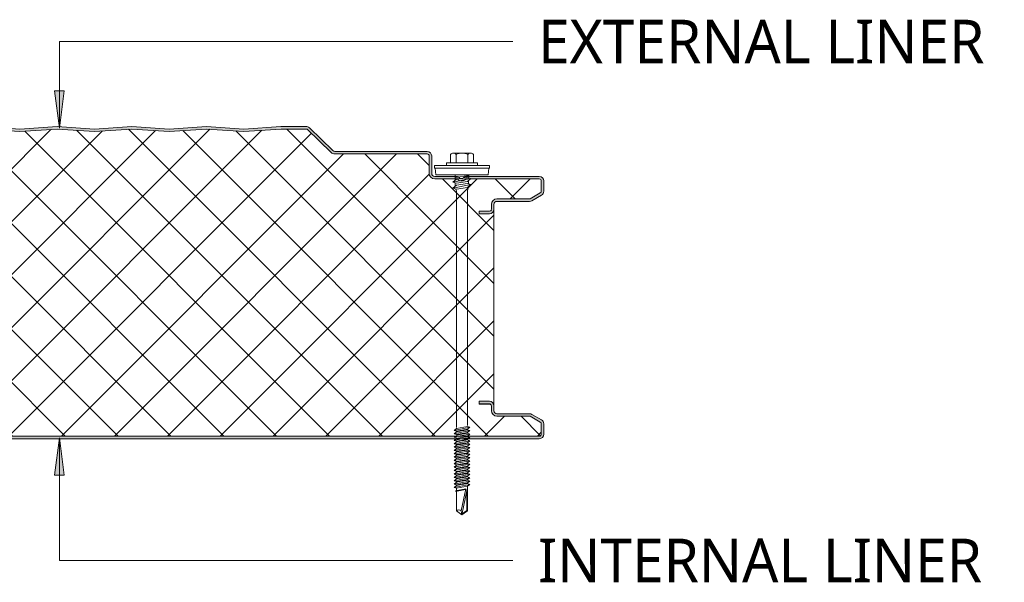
# Model space of a CAD drawing. Header units: millimetres. Extents: x 5533 to 13747, y -1673 to 7163.
# Tile 6 of 10: x 6463 to 6858, y 6359 to 6584. Entities that reach past the tile are written whole.
import ezdxf

# ---------------------------------------------------------------- set-up
doc = ezdxf.new("R2010")
doc.units = ezdxf.units.MM
doc.layers.add('A-DETL-GENF', color=92, linetype='Continuous', lineweight=13)
doc.layers.add('G-ANNO-TEXT', color=231, linetype='Continuous', lineweight=9)
doc.styles.add('Yu Gothic_1', font='Yu Gothic.ttf', dxfattribs={"height": 17.5})

# ---------------------------------------------------------------- blocks, each defined once
blk = doc.blocks.new('HFX 1000 - SATINLINE - FLAT - HFX 1000 125mm - SATINLINE - FLAT-4508052-JOINT 13')
at = {"layer": 'A-DETL-GENF'}
h = blk.add_hatch(color=256, dxfattribs=at)
h.paths.add_polyline_path([(885.23, 0), (996.2, 0), (996.67, 0.06), (997.1, 0.24), (997.48, 0.53), (997.8, 1), (997.94, 1.33), (998, 1.8), (998, 5.96), (997.9, 6.53), (997.76, 6.86), (997.48, 7.23), (997, 7.58), (993.22, 9.76), (992.79, 9.94), (992.32, 10), (979.2, 10), (978.89, 10.04), (978.6, 10.16), (978.35, 10.35), (978.16, 10.6), (978.04, 10.89), (978, 11.2), (978, 13.2), (977.92, 13.71), (977.76, 14.1), (977.48, 14.47), (977.1, 14.76), (976.67, 14.94), (976.2, 15), (972, 15), (972, 14), (976.41, 13.97), (976.6, 13.89), (976.81, 13.71), (976.9, 13.59), (976.98, 13.41), (977, 13.06), (977, 11.18), (977.08, 10.63), (977.3, 10.1), (977.65, 9.64), (978.15, 9.28), (978.63, 9.07), (979.2, 9), (992.54, 9), (996.77, 6.53), (996.9, 6.36), (996.98, 6.17), (997, 5.96), (996.98, 1.59), (996.9, 1.4), (996.77, 1.23), (996.6, 1.11), (996.41, 1.03), (996.2, 1), (1.59, 1.03), (1.4, 1.11), (1.23, 1.23), (1.11, 1.4), (1.03, 1.59), (1, 1.8), (1, 9.3), (0.93, 9.87), (0.71, 10.4), (0.36, 10.86), (-0.1, 11.21), (-0.63, 11.43), (-1.2, 11.5), (-20.41, 11.53), (-20.6, 11.61), (-20.77, 11.73), (-20.89, 11.9), (-20.97, 12.09), (-21, 12.3), (-20.97, 13.41), (-20.89, 13.6), (-20.77, 13.77), (-20.6, 13.89), (-20.41, 13.97), (-20.2, 14), (-16, 14), (-16, 15), (-20.41, 14.97), (-20.67, 14.94), (-21.1, 14.76), (-21.47, 14.47), (-21.76, 14.1), (-21.94, 13.67), (-22, 13.2), (-22, 12.3), (-21.9, 11.73), (-21.76, 11.4), (-21.47, 11.03), (-21, 10.7), (-20.67, 10.56), (-20.2, 10.5), (-1.2, 10.5), (-0.89, 10.46), (-0.59, 10.33), (-0.35, 10.15), (-0.16, 9.9), (-0.04, 9.61), (0, 9.3), (0, 1.8), (0.1, 1.23), (0.24, 0.9), (0.53, 0.53), (1, 0.2), (1.33, 0.06), (1.8, 0), (799.18, 0)])
h.paths.add_polyline_path([(972, 90.19), (976.2, 90.19), (976.67, 90.26), (977.1, 90.44), (977.48, 90.72), (977.76, 91.09), (977.94, 91.53), (978, 92.05), (978, 93.99), (978.04, 94.31), (978.16, 94.59), (978.35, 94.84), (978.63, 95.05), (978.89, 95.15), (979.2, 95.19), (992.54, 95.22), (992.8, 95.26), (993.22, 95.44), (997.1, 97.67), (997.48, 97.96), (997.76, 98.33), (997.95, 98.83), (998, 99.23), (998, 103.39), (997.9, 103.96), (997.76, 104.29), (997.48, 104.67), (997, 104.99), (996.6, 105.14), (996.2, 105.19), (966.7, 105.16), (966.33, 105.04), (965.95, 104.8), (965.51, 104.43), (965.28, 104.33), (965.04, 104.29), (964.79, 104.31), (964.56, 104.39), (964.35, 104.53), (964.06, 104.81), (963.67, 105.04), (963.35, 105.15), (962.95, 105.19), (954.2, 105.19), (953.89, 105.24), (953.6, 105.36), (953.35, 105.55), (953.16, 105.79), (953.03, 106.18), (953, 106.39), (953, 113.39), (952.9, 113.97), (952.76, 114.29), (952.48, 114.67), (952, 114.99), (951.67, 115.13), (951.2, 115.19), (914.15, 115.19), (913.85, 115.23), (913.56, 115.35), (913.31, 115.53), (903.92, 124.68), (903.59, 124.93), (903.28, 125.09), (902.91, 125.18), (901.97, 125.19), (892.52, 125.19), (877.58, 124.2), (862.66, 125.2), (847.58, 124.2), (832.66, 125.2), (817.58, 124.2), (802.66, 125.2), (787.58, 124.2), (772.66, 125.2), (757.58, 124.2), (742.66, 125.2), (727.58, 124.2), (712.66, 125.2), (697.58, 124.2), (682.66, 125.2), (667.58, 124.2), (652.66, 125.2), (637.58, 124.2), (622.66, 125.2), (607.58, 124.2), (592.66, 125.2), (577.58, 124.2), (562.66, 125.2), (547.58, 124.2), (532.66, 125.2), (517.58, 124.2), (502.66, 125.2), (487.58, 124.2), (472.66, 125.2), (457.58, 124.2), (442.66, 125.2), (427.58, 124.2), (412.66, 125.2), (397.58, 124.2), (382.66, 125.2), (367.58, 124.2), (352.66, 125.2), (337.58, 124.2), (322.66, 125.2), (307.58, 124.2), (292.66, 125.2), (277.58, 124.2), (262.66, 125.2), (247.58, 124.2), (232.66, 125.2), (217.58, 124.2), (202.66, 125.2), (187.58, 124.2), (172.66, 125.2), (157.58, 124.2), (142.66, 125.2), (127.58, 124.2), (112.66, 125.2), (97.58, 124.2), (82.66, 125.2), (67.58, 124.2), (52.66, 125.2), (37.58, 124.2), (22.66, 125.2), (7.58, 124.2), (-7.34, 125.2), (-22.42, 124.2), (-37.37, 125.19), (-47.33, 125.19), (-47.79, 125.14), (-48.22, 124.96), (-48.59, 124.68), (-55.51, 117.94), (-55.75, 117.65), (-55.91, 117.31), (-55.99, 116.93), (-55.98, 116.56), (-55.88, 116.19), (-55.7, 115.86), (-55.44, 115.58), (-55.01, 115.33), (-54.77, 115.24), (-54.4, 115.19), (-26.35, 115.19), (-0.85, 107.41), (-0.56, 107.27), (-0.33, 107.09), (-0.15, 106.85), (-0.04, 106.56), (0, 106.26), (0, 96.39), (-0.04, 96.08), (-0.16, 95.79), (-0.35, 95.55), (-0.63, 95.34), (-0.89, 95.24), (-1.2, 95.19), (-20.41, 95.17), (-20.67, 95.13), (-21.1, 94.95), (-21.47, 94.67), (-21.76, 94.29), (-21.95, 93.79), (-22, 93.39), (-22, 91.99), (-21.94, 91.53), (-21.76, 91.09), (-21.47, 90.72), (-21.1, 90.44), (-20.67, 90.26), (-20.2, 90.19), (-16, 90.19), (-16, 91.19), (-20.41, 91.22), (-20.6, 91.3), (-20.77, 91.43), (-20.89, 91.59), (-20.97, 91.79), (-21, 91.99), (-20.97, 93.6), (-20.89, 93.79), (-20.77, 93.96), (-20.6, 94.09), (-20.41, 94.17), (-20.2, 94.19), (-1.2, 94.19), (-0.63, 94.27), (-0.1, 94.49), (0.36, 94.84), (0.71, 95.29), (0.93, 95.83), (1, 96.39), (1, 106.26), (0.93, 106.82), (0.72, 107.34), (0.39, 107.79), (-0.05, 108.14), (-0.56, 108.37), (-26.2, 116.19), (-54.54, 116.21), (-54.79, 116.34), (-54.95, 116.57), (-54.99, 116.85), (-54.91, 117.11), (-54.67, 117.37), (-47.66, 124.19), (-37.37, 124.19), (-22.33, 123.19), (-7.34, 124.2), (7.66, 123.19), (22.66, 124.2), (37.66, 123.19), (52.66, 124.2), (67.66, 123.19), (82.66, 124.2), (97.66, 123.19), (112.66, 124.2), (127.66, 123.19), (142.66, 124.2), (157.66, 123.19), (172.66, 124.2), (187.66, 123.19), (202.66, 124.2), (217.66, 123.19), (232.66, 124.2), (247.66, 123.19), (262.66, 124.2), (277.66, 123.19), (292.66, 124.2), (307.66, 123.19), (322.66, 124.2), (337.66, 123.19), (352.66, 124.2), (367.66, 123.19), (382.66, 124.2), (397.66, 123.19), (412.66, 124.2), (427.66, 123.19), (442.66, 124.2), (457.66, 123.19), (472.66, 124.2), (487.66, 123.19), (502.66, 124.2), (517.66, 123.19), (532.66, 124.2), (547.66, 123.19), (562.66, 124.2), (577.66, 123.19), (592.66, 124.2), (607.66, 123.19), (622.66, 124.2), (637.66, 123.19), (652.66, 124.2), (667.66, 123.19), (682.66, 124.2), (697.66, 123.19), (712.66, 124.2), (727.66, 123.19), (742.66, 124.2), (757.66, 123.19), (772.66, 124.2), (787.66, 123.19), (802.66, 124.2), (817.66, 123.19), (832.66, 124.2), (847.66, 123.19), (862.77, 124.19), (877.66, 123.19), (892.56, 124.19), (902.99, 124.19), (912.62, 114.82), (913.07, 114.48), (913.59, 114.27), (914.23, 114.19), (951.41, 114.17), (951.6, 114.09), (951.77, 113.96), (951.9, 113.79), (951.98, 113.6), (952, 113.39), (952, 106.39), (952.08, 105.83), (952.3, 105.29), (952.65, 104.84), (953.1, 104.49), (953.63, 104.27), (954.29, 104.19), (963.35, 104.19), (963.67, 103.83), (964.07, 103.56), (964.52, 103.39), (965, 103.33), (965.48, 103.39), (965.93, 103.56), (966.33, 103.83), (966.65, 104.19), (996.41, 104.17), (996.6, 104.09), (996.77, 103.96), (996.9, 103.79), (996.98, 103.6), (997, 103.39), (996.98, 99.03), (996.9, 98.83), (996.77, 98.67), (996.6, 98.54), (992.54, 96.19), (979.2, 96.19), (978.63, 96.12), (978.1, 95.9), (977.65, 95.55), (977.3, 95.09), (977.08, 94.56), (977, 93.99), (976.98, 91.79), (976.82, 91.5), (976.7, 91.37), (976.6, 91.3), (976.41, 91.22), (976.2, 91.19), (972, 91.19), (972, 90.26)])
h = blk.add_hatch(dxfattribs=at)
h.set_pattern_fill('FP_4', color=256, style=0, pattern_type=2)
h.set_pattern_definition([(45, (-5674.984, -6416.127), (-10.606602, 10.606602), []), (135, (-5674.984, -6416.127), (-10.606602, -10.606602), [])])
h.paths.add_polyline_path([(1.8, 1), (996.41, 1.03), (996.6, 1.11), (996.77, 1.23), (996.9, 1.4), (996.98, 1.59), (997, 1.8), (996.98, 6.17), (996.9, 6.36), (996.77, 6.53), (996.6, 6.65), (992.54, 9), (979.2, 9), (978.63, 9.07), (978.1, 9.29), (977.65, 9.64), (977.3, 10.1), (977.08, 10.63), (977, 11.2), (977, 13.07), (976.96, 13.26), (976.87, 13.44), (976.74, 13.59), (976.58, 13.71), (976.4, 13.78), (976.2, 13.8), (972, 13.8), (972, 15), (976.2, 15), (976.67, 14.94), (977.1, 14.76), (977.48, 14.47), (977.76, 14.1), (977.94, 13.67), (978, 13.2), (978, 91.99), (977.94, 91.53), (977.76, 91.09), (977.48, 90.72), (977.1, 90.44), (976.67, 90.26), (976.2, 90.19), (972, 90.19), (972, 91.31), (976.4, 91.34), (976.58, 91.41), (976.74, 91.52), (976.87, 91.67), (976.96, 91.85), (977, 92.05), (977, 93.99), (977.08, 94.56), (977.3, 95.09), (977.65, 95.55), (978.1, 95.9), (978.63, 96.12), (979.2, 96.19), (992.54, 96.19), (996.77, 98.67), (996.9, 98.83), (996.98, 99.03), (997, 99.23), (996.98, 103.6), (996.9, 103.79), (996.77, 103.96), (996.6, 104.09), (996.41, 104.17), (996.2, 104.19), (966.65, 104.19), (966.33, 103.83), (965.93, 103.56), (965.48, 103.39), (965, 103.33), (964.52, 103.39), (964.07, 103.56), (963.67, 103.83), (963.35, 104.19), (954.2, 104.19), (953.63, 104.27), (953.1, 104.49), (952.65, 104.84), (952.3, 105.29), (952.08, 105.83), (952, 106.39), (951.98, 113.6), (951.9, 113.79), (951.77, 113.96), (951.6, 114.09), (951.41, 114.17), (951.2, 114.19), (914.15, 114.19), (913.59, 114.27), (913.07, 114.48), (912.62, 114.82), (902.99, 124.19), (892.56, 124.19), (877.66, 123.19), (862.66, 124.2), (847.66, 123.19), (832.66, 124.2), (817.66, 123.19), (802.66, 124.2), (787.66, 123.19), (772.66, 124.2), (757.66, 123.19), (742.66, 124.2), (727.66, 123.19), (712.66, 124.2), (697.66, 123.19), (682.66, 124.2), (667.66, 123.19), (652.66, 124.2), (637.66, 123.19), (622.66, 124.2), (607.66, 123.19), (592.66, 124.2), (577.66, 123.19), (562.66, 124.2), (547.66, 123.19), (532.66, 124.2), (517.66, 123.19), (502.66, 124.2), (487.66, 123.19), (472.66, 124.2), (457.66, 123.19), (442.66, 124.2), (427.66, 123.19), (412.66, 124.2), (397.66, 123.19), (382.66, 124.2), (367.66, 123.19), (352.66, 124.2), (337.66, 123.19), (322.66, 124.2), (307.66, 123.19), (292.66, 124.2), (277.66, 123.19), (262.66, 124.2), (247.66, 123.19), (232.66, 124.2), (217.66, 123.19), (202.66, 124.2), (187.66, 123.19), (172.66, 124.2), (157.66, 123.19), (142.66, 124.2), (127.66, 123.19), (112.66, 124.2), (97.66, 123.19), (82.66, 124.2), (67.66, 123.19), (52.66, 124.2), (37.66, 123.19), (22.66, 124.2), (7.66, 123.19), (-7.34, 124.2), (-22.33, 123.19), (-37.37, 124.19), (-47.66, 124.19), (-54.91, 117.11), (-54.97, 116.99), (-54.99, 116.71), (-54.88, 116.44), (-54.67, 116.26), (-54.4, 116.19), (-26.2, 116.19), (-0.56, 108.37), (-0.05, 108.14), (0.39, 107.79), (0.72, 107.34), (0.93, 106.82), (1, 106.26), (1, 96.39), (0.93, 95.83), (0.71, 95.29), (0.36, 94.84), (-0.1, 94.49), (-0.63, 94.27), (-1.2, 94.19), (-20.41, 94.17), (-20.6, 94.09), (-20.77, 93.96), (-20.89, 93.79), (-20.97, 93.6), (-21, 93.39), (-20.97, 91.79), (-20.89, 91.59), (-20.77, 91.43), (-20.6, 91.3), (-20.41, 91.22), (-20.2, 91.19), (-16, 91.19), (-16, 90.19), (-20.2, 90.19), (-20.67, 90.26), (-21.1, 90.44), (-21.47, 90.72), (-21.76, 91.09), (-21.94, 91.53), (-22, 91.99), (-22, 13.2), (-21.94, 13.67), (-21.76, 14.1), (-21.47, 14.47), (-21.1, 14.76), (-20.67, 14.94), (-20.2, 15), (-16, 15), (-16, 14), (-20.41, 13.97), (-20.6, 13.89), (-20.77, 13.77), (-20.89, 13.6), (-20.97, 13.41), (-21, 13.2), (-20.97, 12.09), (-20.89, 11.9), (-20.77, 11.73), (-20.6, 11.61), (-20.41, 11.53), (-20.2, 11.5), (-1.2, 11.5), (-0.63, 11.43), (-0.1, 11.21), (0.36, 10.86), (0.73, 10.33), (0.93, 9.87), (1, 9.3), (1.03, 1.59), (1.11, 1.4), (1.23, 1.23), (1.4, 1.11), (1.59, 1.03)])
for p, q in [((787.66, 124.19), (772.66, 125.2)), ((787.66, 123.19), (772.66, 124.2)), ((802.66, 125.2), (787.66, 124.19)), ((802.66, 124.2), (787.66, 123.19)), ((817.66, 124.19), (802.66, 125.2)), ((817.66, 123.19), (802.66, 124.2)), ((832.66, 125.2), (817.66, 124.19)), ((832.66, 124.2), (817.66, 123.19)), ((847.66, 124.19), (832.66, 125.2)), ((847.66, 123.19), (832.66, 124.2)), ((862.66, 125.2), (847.66, 124.19)), ((862.66, 124.2), (847.66, 123.19)), ((877.66, 124.19), (862.66, 125.2)), ((877.66, 123.19), (862.66, 124.2)), ((892.52, 125.19), (877.66, 124.19)), ((892.56, 124.19), (877.66, 123.19)), ((902.53, 125.19), (892.52, 125.19)), ((902.99, 124.19), (892.56, 124.19)), ((912.62, 114.82), (902.99, 124.19)), ((913.31, 115.53), (903.92, 124.68)), ((951.2, 115.19), (914.15, 115.19)), ((951.2, 114.19), (914.15, 114.19)), ((952, 106.39), (952, 113.39)), ((953, 106.39), (953, 113.39)), ((971.41, 110.66), (958.91, 110.66)), ((958.91, 110.66), (958.91, 109.51)), ((960.52, 113.99), (960.52, 110.66)), ((961.68, 114.51), (968.64, 114.51)), ((962.84, 113.99), (962.84, 110.66)), ((967.48, 113.99), (967.48, 110.66)), ((969.8, 113.99), (969.8, 110.66)), ((971.41, 109.51), (971.41, 110.66)), ((976.16, 109.51), (954.16, 109.51)), ((954.16, 109.51), (954.16, 108.51)), ((954.16, 108.51), (976.16, 108.51)), ((954.41, 108.51), (954.63, 105.82)), ((975.69, 105.82), (975.91, 108.51)), ((976.16, 108.51), (976.16, 109.51)), ((962.95, 105.19), (954.2, 105.19)), ((963.35, 104.19), (954.2, 104.19)), ((975.69, 105.82), (954.63, 105.82)), ((961.55, 102.89), (968.77, 104.3)), ((962.91, 104.07), (961.55, 102.89)), ((962.91, 102.43), (961.55, 102.89)), ((962.47, 105.82), (962.47, 103.69)), ((967.86, 105.56), (962.47, 104.73)), ((967.86, 104.83), (962.91, 104.07)), ((967.41, 103.12), (962.91, 102.43)), ((996.2, 104.19), (966.65, 104.19)), ((996.2, 105.19), (967.05, 105.19)), ((968.77, 104.3), (967.41, 103.12)), ((967.77, 103.43), (967.77, 102.26)), ((967.86, 105.82), (967.86, 104.12)), ((997, 99.23), (997, 103.39)), ((998, 99.23), (998, 103.39)), ((961.55, 100.52), (968.77, 101.92)), ((962.91, 101.7), (961.55, 100.52)), ((961.55, 100.52), (962.91, 100.05)), ((962.47, 102.58), (962.47, 101.32)), ((962.6, 100.16), (962.92, 99.43)), ((967.41, 102.39), (962.91, 101.7)), ((962.91, 100.05), (967.41, 100.74)), ((962.92, 99.43), (962.92, 4.43)), ((968.77, 101.92), (967.41, 102.39)), ((967.41, 100.74), (968.77, 101.92)), ((967.42, 99.47), (967.79, 101.08)), ((967.42, 5.25), (967.42, 99.47)), ((979.2, 96.19), (992.54, 96.19)), ((979.2, 95.19), (992.32, 95.19)), ((992.54, 96.19), (996.6, 98.54)), ((993.22, 95.44), (997.1, 97.67)), ((972, 90.19), (972, 91.31)), ((972, 91.31), (976.2, 91.31)), ((976.2, 91.19), (972, 91.19)), ((977, 92.05), (977, 93.99)), ((978, 91.99), (978, 93.99)), ((978, 13.2), (978, 91.99)), ((976.2, 90.19), (972, 90.19)), ((972, 13.8), (972, 15)), ((972, 15), (976.2, 15)), ((972, 14), (976.2, 14)), ((976.2, 13.8), (972, 13.8)), ((977, 11.2), (977, 13.07)), ((978, 11.2), (978, 13.2)), ((992.32, 10), (979.2, 10)), ((992.54, 9), (979.2, 9)), ((996.6, 6.65), (992.54, 9)), ((997.1, 7.52), (993.22, 9.76)), ((962.01, 3.34), (968.31, 4.56)), ((962.91, 4.12), (962.01, 3.34)), ((962.91, 4.12), (967.41, 4.87)), ((968.31, 4.56), (967.41, 4.87)), ((968.31, 4.56), (967.41, 3.78)), ((997, 1.8), (997, 5.96)), ((998, 1.8), (998, 5.96)), ((1.8, 1), (996.2, 1)), ((1.8, 0), (996.2, 0)), ((962.01, 3.34), (962.91, 3.03)), ((962.01, 1.99), (968.31, 3.22)), ((962.91, 2.77), (962.01, 1.99)), ((962.01, 1.99), (962.91, 1.68)), ((962.01, 0.65), (963.11, 0.86)), ((962.01, 0.65), (962.91, 0.34)), ((962.91, 0.08), (962.01, -0.7)), ((962.4, 0.72), (962.99, 1.19)), ((962.91, 3.03), (967.41, 3.78)), ((967.41, 3.53), (962.91, 2.77)), ((967.41, 2.44), (962.91, 1.68)), ((967.41, 2.18), (962.91, 1.43)), ((962.91, 0.08), (963.76, 0.22)), ((962.92, 0.82), (968.31, 1.87)), ((963.76, 0.22), (967.41, 0.83)), ((968.31, 0.52), (964.26, -0.26)), ((968.31, 0.52), (967.18, 0.91)), ((968.31, 1.87), (967.24, 0.81)), ((968.31, 3.22), (967.41, 3.53)), ((968.31, 3.22), (967.41, 2.44)), ((968.31, 1.87), (967.41, 2.18)), ((968.31, 0.52), (967.41, -0.26)), ((964.26, -0.26), (962.01, -0.7)), ((962.01, -0.7), (962.91, -1.01)), ((962.91, -1.27), (962.01, -2.05)), ((962.01, -2.05), (965.4, -1.39)), ((962.01, -2.05), (962.91, -2.36)), ((962.01, -3.39), (966.55, -2.51)), ((962.91, -2.61), (962.01, -3.39)), ((962.01, -3.39), (962.91, -3.7)), ((962.91, -1.01), (964.71, -0.71)), ((964.93, -0.93), (962.91, -1.27)), ((965.88, -1.86), (962.91, -2.36)), ((966.11, -2.08), (962.91, -2.61)), ((962.91, -3.7), (967.06, -3.01)), ((964.93, -3.62), (962.91, -3.96)), ((964.71, -0.71), (967.41, -0.26)), ((967.41, -0.51), (965.25, -0.87)), ((967.41, -3.21), (965.25, -3.57)), ((965.4, -1.39), (968.31, -0.82)), ((965.4, -4.08), (968.31, -3.52)), ((967.41, -1.6), (965.88, -1.86)), ((967.41, -1.86), (966.11, -2.08)), ((966.55, -2.51), (968.31, -2.17)), ((968.31, -2.17), (967.38, -2.96)), ((968.31, -0.82), (967.41, -0.51)), ((968.31, -0.82), (967.41, -1.6)), ((968.31, -2.17), (967.41, -1.86)), ((968.31, -3.52), (967.41, -3.21)), ((968.31, -3.52), (967.41, -4.3)), ((962.91, -3.96), (962.01, -4.74)), ((962.01, -4.74), (965.4, -4.08)), ((962.01, -4.74), (962.91, -5.05)), ((962.91, -5.31), (962.01, -6.09)), ((962.01, -6.09), (965.4, -5.43)), ((962.01, -6.09), (962.91, -6.4)), ((962.91, -6.65), (962.01, -7.43)), ((962.01, -7.43), (965.4, -6.77)), ((962.01, -7.43), (962.91, -7.74)), ((965.88, -4.55), (962.91, -5.05)), ((964.93, -4.97), (962.91, -5.31)), ((965.88, -5.9), (962.91, -6.4)), ((964.93, -6.31), (962.91, -6.65)), ((965.88, -7.25), (962.91, -7.74)), ((964.93, -7.66), (962.91, -8)), ((967.41, -4.56), (965.25, -4.92)), ((967.41, -5.9), (965.25, -6.26)), ((967.41, -7.25), (965.25, -7.61)), ((965.4, -5.43), (968.31, -4.87)), ((965.4, -6.77), (968.31, -6.21)), ((965.4, -8.12), (968.31, -7.56)), ((967.41, -4.3), (965.88, -4.55)), ((967.41, -5.65), (965.88, -5.9)), ((967.41, -6.99), (965.88, -7.25)), ((968.31, -4.87), (967.41, -4.56)), ((968.31, -4.87), (967.41, -5.65)), ((968.31, -6.21), (967.41, -5.9)), ((968.31, -6.21), (967.41, -6.99)), ((968.31, -7.56), (967.41, -7.25)), ((968.31, -7.56), (967.41, -8.34)), ((962.91, -8), (962.01, -8.78)), ((962.01, -8.78), (965.4, -8.12)), ((962.01, -8.78), (962.91, -9.09)), ((962.91, -9.35), (962.01, -10.13)), ((962.01, -10.13), (965.4, -9.47)), ((962.01, -10.13), (962.91, -10.44)), ((962.91, -10.69), (962.01, -11.47)), ((962.01, -11.47), (965.4, -10.81)), ((962.01, -11.47), (962.91, -11.78)), ((965.88, -8.59), (962.91, -9.09)), ((964.93, -9.01), (962.91, -9.35)), ((965.88, -9.94), (962.91, -10.44)), ((964.93, -10.35), (962.91, -10.69)), ((965.88, -11.29), (962.91, -11.78)), ((964.93, -11.7), (962.91, -12.04)), ((967.41, -8.59), (965.25, -8.95)), ((967.41, -9.94), (965.25, -10.3)), ((967.41, -11.29), (965.25, -11.65)), ((965.4, -9.47), (968.31, -8.9)), ((965.4, -10.81), (968.31, -10.25)), ((965.4, -12.16), (968.31, -11.6)), ((967.41, -8.34), (965.88, -8.59)), ((967.41, -9.68), (965.88, -9.94)), ((967.41, -11.03), (965.88, -11.29)), ((968.31, -8.9), (967.41, -8.59)), ((968.31, -8.9), (967.41, -9.68)), ((968.31, -10.25), (967.41, -9.94)), ((968.31, -10.25), (967.41, -11.03)), ((968.31, -11.6), (967.41, -11.29)), ((968.31, -11.6), (967.41, -12.38)), ((962.91, -12.04), (962.01, -12.82)), ((962.01, -12.82), (965.4, -12.16)), ((962.01, -12.82), (962.91, -13.13)), ((962.91, -13.39), (962.01, -14.17)), ((962.01, -14.17), (965.4, -13.51)), ((962.01, -14.17), (962.91, -14.48)), ((962.91, -14.73), (962.01, -15.51)), ((962.01, -15.51), (965.4, -14.85)), ((962.01, -15.51), (962.91, -15.82)), ((965.88, -12.63), (962.91, -13.13)), ((964.93, -13.05), (962.91, -13.39)), ((965.88, -13.98), (962.91, -14.48)), ((964.93, -14.39), (962.91, -14.73)), ((965.88, -15.33), (962.91, -15.82)), ((964.93, -15.74), (962.91, -16.08)), ((967.41, -12.63), (965.25, -12.99)), ((967.41, -13.98), (965.25, -14.34)), ((967.41, -15.33), (965.25, -15.69)), ((965.4, -13.51), (968.31, -12.94)), ((965.4, -14.85), (968.31, -14.29)), ((965.4, -16.2), (968.31, -15.64)), ((967.41, -12.38), (965.88, -12.63)), ((967.41, -13.72), (965.88, -13.98)), ((967.41, -15.07), (965.88, -15.33)), ((968.31, -12.94), (967.41, -12.63)), ((968.31, -12.94), (967.41, -13.72)), ((968.31, -14.29), (967.41, -13.98)), ((968.31, -14.29), (967.41, -15.07)), ((968.31, -15.64), (967.41, -15.33)), ((968.31, -15.64), (967.41, -16.42)), ((962.91, -16.08), (962.01, -16.86)), ((962.01, -16.86), (965.4, -16.2)), ((962.01, -16.86), (962.91, -17.17)), ((962.91, -17.43), (962.01, -18.21)), ((962.01, -18.21), (965.4, -17.55)), ((962.01, -18.21), (962.91, -18.52)), ((962.91, -18.77), (962.01, -19.55)), ((962.01, -19.55), (965.4, -18.89)), ((962.01, -19.55), (962.91, -19.86)), ((965.88, -16.67), (962.91, -17.17)), ((964.93, -17.09), (962.91, -17.43)), ((965.88, -18.02), (962.91, -18.52)), ((964.93, -18.43), (962.91, -18.77)), ((965.88, -19.37), (962.91, -19.86)), ((967.41, -16.67), (965.25, -17.03)), ((967.41, -18.02), (965.25, -18.38)), ((965.4, -17.55), (968.31, -16.98)), ((965.4, -18.89), (968.31, -18.33)), ((967.41, -16.42), (965.88, -16.67)), ((967.41, -17.76), (965.88, -18.02)), ((967.41, -19.11), (965.88, -19.37)), ((968.31, -16.98), (967.41, -16.67)), ((968.31, -16.98), (967.41, -17.76)), ((968.31, -18.33), (967.41, -18.02)), ((968.31, -18.33), (967.41, -19.11)), ((967.41, -28.95), (967.41, -19.11)), ((966.65, -20.13), (962.52, -20.86)), ((962.58, -21.18), (966.59, -20.4)), ((962.91, -19.86), (962.91, -20.79)), ((962.91, -21.38), (962.91, -28.95)), ((964.82, -28.95), (966.65, -20.13)), ((967.29, -20.27), (965.16, -30.52)), ((967.15, -20.95), (967.15, -28.81)), ((962.91, -28.95), (965.16, -30.52)), ((965.16, -30.52), (964.82, -28.95)), ((965.16, -30.52), (967.41, -28.95)), ((967.15, -28.81), (965.24, -30.15))]:
    blk.add_line(p, q, dxfattribs=at)
for centre, radius, start, end in [((902.66, 123.39), 1.8, 45.7585, 94.1532), ((914.15, 116.39), 2.2, 225.7585, 270), ((914.15, 116.39), 1.2, 225.7585, 270), ((951.2, 113.39), 1.8, 360, 90), ((951.2, 113.39), 0.8, 360, 90), ((961.68, 112.97), 1.54, 41.3319, 138.6681), ((965.16, 109.12), 5.39, 64.5175, 115.4825), ((968.64, 112.97), 1.54, 41.3319, 138.6681), ((954.2, 106.39), 2.2, 180, 270), ((954.2, 106.39), 1.2, 180, 270), ((962.95, 103.39), 1.8, 39.1923, 90), ((965, 105.33), 2, 214.5, 325.5), ((965, 105.29), 1, 229.1377, 314.9902), ((967.05, 103.39), 1.8, 90, 135.0864), ((996.2, 103.39), 1.8, 360, 90), ((996.2, 103.39), 0.8, 0, 90), ((996.2, 99.23), 0.8, 300, 0), ((996.2, 99.23), 1.8, 300, 0), ((979.2, 93.99), 2.2, 90, 180), ((979.2, 93.99), 1.2, 90, 180), ((992.32, 96.99), 1.8, 270, 300), ((976.2, 92.11), 0.8, 270, 355.2551), ((976.2, 91.99), 1.8, 270, 360), ((976.2, 91.99), 0.8, 270, 349.665), ((976.2, 13.2), 1.8, 0, 90), ((976.2, 13.2), 0.8, 4.6767, 90), ((976.2, 13), 0.8, 4.7467, 90), ((979.2, 11.2), 2.2, 180, 270), ((979.2, 11.2), 1.2, 180, 270), ((992.32, 8.2), 1.8, 60, 90), ((996.2, 5.96), 0.8, 360, 60), ((996.2, 5.96), 1.8, 360, 60), ((996.2, 1.8), 1.8, 270, 0), ((996.2, 1.8), 0.8, 270, 360), ((963.86, -29.98), 1.41, 47.2756, 132.7244)]:
    blk.add_arc(centre, radius, start, end, dxfattribs=at)

msp = doc.modelspace()

# ---------------------------------------------------------------- hatches: boundary and pattern name
at = {"layer": 'G-ANNO-TEXT'}
for points in [[(6478.59, 6540.63), (6480.56, 6555.63), (6476.61, 6555.63)], [(6478.59, 6416.47), (6476.61, 6401.47), (6480.56, 6401.47)]]:
    msp.add_hatch(color=7, dxfattribs=at).paths.add_polyline_path(points)

# ---------------------------------------------------------------- linework, layer by layer
at = {"layer": 'G-ANNO-TEXT', "color": 7}
for p, q in [((6478.59, 6575.42), (6660.49, 6575.42)), ((6478.59, 6540.63), (6478.59, 6575.42)), ((6480.56, 6555.63), (6476.61, 6555.63)), ((6476.61, 6555.63), (6478.59, 6540.63)), ((6478.59, 6540.63), (6480.56, 6555.63)), ((6478.59, 6416.47), (6476.61, 6401.47)), ((6480.56, 6401.47), (6478.59, 6416.47)), ((6478.59, 6416.47), (6478.59, 6367.28)), ((6476.61, 6401.47), (6480.56, 6401.47)), ((6478.59, 6367.28), (6660.49, 6367.28))]:
    msp.add_line(p, q, dxfattribs=at)

# ---------------------------------------------------------------- block references
at = {"layer": 'A-DETL-GENF'}
msp.add_blockref('HFX 1000 - SATINLINE - FLAT - HFX 1000 125mm - SATINLINE - FLAT-4508052-JOINT 13', (5674.98, 6416.13), dxfattribs=at)

# ---------------------------------------------------------------- texts
at = {"layer": 'G-ANNO-TEXT', "color": 7, "char_height": 17.5, "attachment_point": 1, "style": 'Yu Gothic_1', "bg_fill": 3, "box_fill_scale": 1.25, "bg_fill_color": 9, "bg_fill_true_color": 13158600, "bg_fill_transparency": 0}
for s, insert, width in [('EXTERNAL LINER', (6670.65, 6584.17), 232.4894), ('INTERNAL LINER', (6670.65, 6376.03), 226.0759)]:
    msp.add_mtext(s, dxfattribs=dict(at, insert=insert, width=width))

doc.saveas('drawing.dxf')
